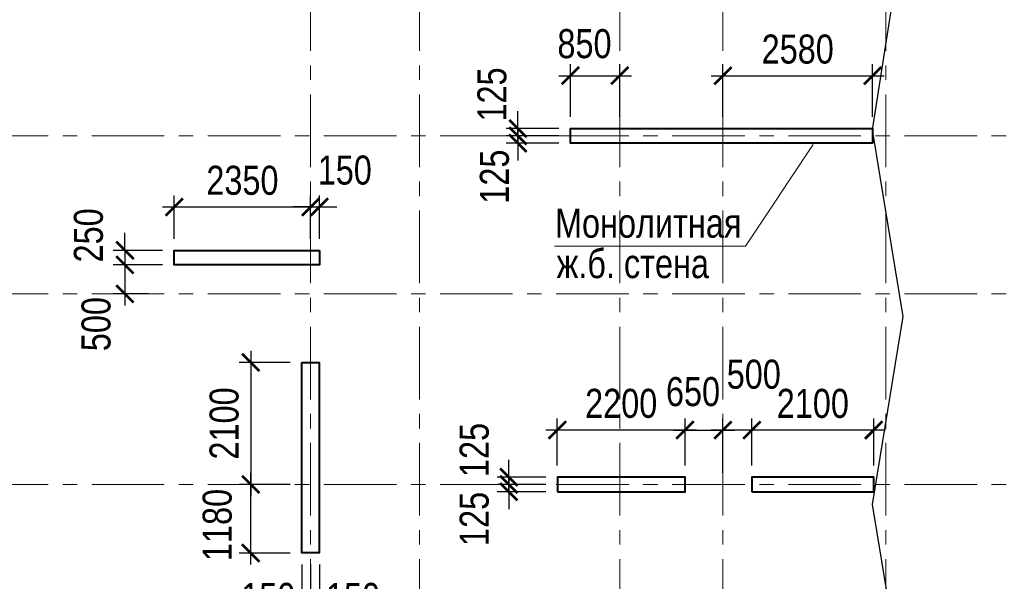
# Model space of a CAD drawing. Header units: inches. Extents: x -7218622 to -7066149, y 5758361 to 6202306.
# Tile 31 of 40: x -7150047 to -7133087, y 5948930 to 5958598. Entities that reach past the tile are written whole.
import ezdxf

# ---------------------------------------------------------------- set-up
doc = ezdxf.new("R2010")
doc.units = ezdxf.units.IN
doc.header["$LTSCALE"] = 1000
doc.header["$MEASUREMENT"] = 0
doc.linetypes.add('CENTER', pattern=[2, 1.25, -0.25, 0.25, -0.25])
for name, color, linetype, lineweight in [('СК-040-С(тены)', 12, 'Continuous', 40), ('СК-043-С-ПИЛОНЫ', 5, 'Continuous', 40), ('СК-050-П(литы перекрытия)', 3, 'Continuous', 30), ('СК-100-О(си)', 7, 'CENTER', 15), ('СК-110-О-РАЗМЕРЫ', 7, 'Continuous', 15), ('СК-400-Т(екст)', 7, 'Continuous', 20)]:
    doc.layers.add(name, color=color, linetype=linetype, lineweight=lineweight)
doc.styles.add('RUSS', font='arial.ttf', dxfattribs={"width": 0.8})
doc.dimstyles.new('100-200', dxfattribs={"dimscale": 0, "dimtxt": 500, "dimasz": 300, "dimexe": 200, "dimexo": 200, "dimgap": 200, "dimtad": 1, "dimdec": 0, "dimzin": 0, "dimdsep": 46, "dimtxsty": 'RUSS', "dimblk": 'ARCHTICK', "dimcen": 0.096, "dimdle": 200, "dimclrd": 7, "dimclre": 7, "dimclrt": 256, "dimadec": 0, "dimazin": 0, "dimtfac": 1, "dimtdec": 0, "dimtmove": 2, "dimatfit": 3, "dimldrblk": 'OBLIQUE', "dimfxl": 1, "dimtolj": 1, "dimtzin": 0, "dimarcsym": 0})

# ---------------------------------------------------------------- blocks, each defined once
blk = doc.blocks.new('_ArchTick')
at = {"color": 0, "linetype": 'ByBlock', "const_width": 0.15}
blk.add_lwpolyline([(-0.5, -0.5), (0.5, 0.5)], dxfattribs=at)
blk = doc.blocks.new('*D10')
at = {"layer": 'Defpoints', "color": 0, "transparency": 16777216}
for p in [(-7141465, 5956598), (-7140560, 5956598), (-7140560, 5956473)]:
    blk.add_point(p, dxfattribs=at)
at = {"layer": 'СК-110-О-РАЗМЕРЫ', "color": 7, "lineweight": -2, "transparency": 16777216}
for p, q in [((-7141465, 5956598), (-7141465, 5956898)), ((-7140760, 5956598), (-7141665, 5956598)), ((-7141465, 5956473), (-7141465, 5956598)), ((-7140760, 5956473), (-7141665, 5956473)), ((-7141465, 5956473), (-7141465, 5956173))]:
    blk.add_line(p, q, dxfattribs=at)
at = {"layer": 'СК-110-О-РАЗМЕРЫ', "color": 7, "lineweight": -2, "transparency": 16777216, "xscale": 300, "yscale": 300, "zscale": 300}
for p, rotation in [((-7141465, 5956598), 270), ((-7141465, 5956473), 90)]:
    blk.add_blockref('_ArchTick', p, dxfattribs=dict(at, rotation=rotation))
at = {"layer": 'СК-110-О-РАЗМЕРЫ', "transparency": 16777216, "insert": (-7141867, 5955896), "char_height": 500, "attachment_point": 5, "rotation": 90, "style": 'RUSS'}
blk.add_mtext('\\A1;125', dxfattribs=at)
blk = doc.blocks.new('_Oblique')
at = {"color": 0, "linetype": 'ByBlock', "lineweight": -2}
blk.add_line((-0.5, -0.5), (0.5, 0.5), dxfattribs=at)
blk = doc.blocks.new('*D33')
at = {"layer": 'Defpoints', "color": 0, "transparency": 16777216}
for p in [(-7137435, 5951534), (-7137435, 5950722), (-7135335, 5950722)]:
    blk.add_point(p, dxfattribs=at)
at = {"layer": 'СК-110-О-РАЗМЕРЫ', "color": 7, "lineweight": -2, "transparency": 16777216}
for p, q in [((-7137435, 5950922), (-7137435, 5951734)), ((-7135335, 5950922), (-7135335, 5951734)), ((-7135135, 5951534), (-7137635, 5951534))]:
    blk.add_line(p, q, dxfattribs=at)
at = {"layer": 'СК-110-О-РАЗМЕРЫ', "color": 7, "lineweight": -2, "transparency": 16777216, "xscale": 300, "yscale": 300, "zscale": 300, "rotation": 180}
blk.add_blockref('_ArchTick', (-7137435, 5951534), dxfattribs=at)
at = {"layer": 'СК-110-О-РАЗМЕРЫ', "color": 7, "lineweight": -2, "transparency": 16777216, "xscale": 300, "yscale": 300, "zscale": 300}
blk.add_blockref('_ArchTick', (-7135335, 5951534), dxfattribs=at)
at = {"layer": 'СК-110-О-РАЗМЕРЫ', "transparency": 16777216, "insert": (-7136385, 5951989), "char_height": 500, "attachment_point": 5, "style": 'RUSS'}
blk.add_mtext('\\A1;2100', dxfattribs=at)
blk = doc.blocks.new('*D34')
at = {"layer": 'Defpoints', "color": 0, "transparency": 16777216}
for p in [(-7137935, 5951534), (-7137435, 5950722), (-7137935, 5950597)]:
    blk.add_point(p, dxfattribs=at)
at = {"layer": 'СК-110-О-РАЗМЕРЫ', "color": 7, "lineweight": -2, "transparency": 16777216}
for p, q in [((-7137935, 5950797), (-7137935, 5951734)), ((-7137435, 5950922), (-7137435, 5951734)), ((-7137235, 5951534), (-7138135, 5951534))]:
    blk.add_line(p, q, dxfattribs=at)
at = {"layer": 'СК-110-О-РАЗМЕРЫ', "color": 7, "lineweight": -2, "transparency": 16777216, "xscale": 300, "yscale": 300, "zscale": 300, "rotation": 180}
blk.add_blockref('_ArchTick', (-7137935, 5951534), dxfattribs=at)
at = {"layer": 'СК-110-О-РАЗМЕРЫ', "color": 7, "lineweight": -2, "transparency": 16777216, "xscale": 300, "yscale": 300, "zscale": 300}
blk.add_blockref('_ArchTick', (-7137435, 5951534), dxfattribs=at)
at = {"layer": 'СК-110-О-РАЗМЕРЫ', "transparency": 16777216, "insert": (-7137402, 5952492), "char_height": 500, "attachment_point": 5, "style": 'RUSS'}
blk.add_mtext('\\A1;500', dxfattribs=at)
blk = doc.blocks.new('*D35')
at = {"layer": 'Defpoints', "color": 0, "transparency": 16777216}
for p in [(-7140786, 5950722), (-7141623, 5950597), (-7140786, 5950597)]:
    blk.add_point(p, dxfattribs=at)
at = {"layer": 'СК-110-О-РАЗМЕРЫ', "color": 7, "lineweight": -2, "transparency": 16777216}
for p, q in [((-7141623, 5950722), (-7141623, 5951022)), ((-7140986, 5950722), (-7141823, 5950722)), ((-7141623, 5950722), (-7141623, 5950597)), ((-7140986, 5950597), (-7141823, 5950597)), ((-7141623, 5950597), (-7141623, 5950297))]:
    blk.add_line(p, q, dxfattribs=at)
at = {"layer": 'СК-110-О-РАЗМЕРЫ', "color": 7, "lineweight": -2, "transparency": 16777216, "xscale": 300, "yscale": 300, "zscale": 300}
for p, rotation in [((-7141623, 5950722), 270), ((-7141623, 5950597), 90)]:
    blk.add_blockref('_ArchTick', p, dxfattribs=dict(at, rotation=rotation))
at = {"layer": 'СК-110-О-РАЗМЕРЫ', "transparency": 16777216, "insert": (-7142215, 5951191), "char_height": 500, "attachment_point": 5, "rotation": 90, "style": 'RUSS'}
blk.add_mtext('\\A1;125', dxfattribs=at)
blk = doc.blocks.new('*D36')
at = {"layer": 'Defpoints', "color": 0, "transparency": 16777216}
for p in [(-7141623, 5950597), (-7140786, 5950597), (-7140786, 5950472)]:
    blk.add_point(p, dxfattribs=at)
at = {"layer": 'СК-110-О-РАЗМЕРЫ', "color": 7, "lineweight": -2, "transparency": 16777216}
for p, q in [((-7141623, 5950597), (-7141623, 5950897)), ((-7140986, 5950597), (-7141823, 5950597)), ((-7141623, 5950472), (-7141623, 5950597)), ((-7140986, 5950472), (-7141823, 5950472)), ((-7141623, 5950472), (-7141623, 5950172))]:
    blk.add_line(p, q, dxfattribs=at)
at = {"layer": 'СК-110-О-РАЗМЕРЫ', "color": 7, "lineweight": -2, "transparency": 16777216, "xscale": 300, "yscale": 300, "zscale": 300}
for p, rotation in [((-7141623, 5950597), 270), ((-7141623, 5950472), 90)]:
    blk.add_blockref('_ArchTick', p, dxfattribs=dict(at, rotation=rotation))
at = {"layer": 'СК-110-О-РАЗМЕРЫ', "transparency": 16777216, "insert": (-7142215, 5950004), "char_height": 500, "attachment_point": 5, "rotation": 90, "style": 'RUSS'}
blk.add_mtext('\\A1;125', dxfattribs=at)
blk = doc.blocks.new('*D37')
at = {"layer": 'Defpoints', "color": 0, "transparency": 16777216}
for p in [(-7145186, 5952697), (-7146068, 5950597), (-7145186, 5950597)]:
    blk.add_point(p, dxfattribs=at)
at = {"layer": 'СК-110-О-РАЗМЕРЫ', "color": 7, "lineweight": -2, "transparency": 16777216}
for p, q in [((-7146068, 5952897), (-7146068, 5950397)), ((-7145386, 5952697), (-7146268, 5952697)), ((-7145386, 5950597), (-7146268, 5950597))]:
    blk.add_line(p, q, dxfattribs=at)
at = {"layer": 'СК-110-О-РАЗМЕРЫ', "color": 7, "lineweight": -2, "transparency": 16777216, "xscale": 300, "yscale": 300, "zscale": 300}
for p, rotation in [((-7146068, 5952697), 90), ((-7146068, 5950597), 270)]:
    blk.add_blockref('_ArchTick', p, dxfattribs=dict(at, rotation=rotation))
at = {"layer": 'СК-110-О-РАЗМЕРЫ', "transparency": 16777216, "insert": (-7146523, 5951647), "char_height": 500, "attachment_point": 5, "rotation": 90, "style": 'RUSS'}
blk.add_mtext('\\A1;2100', dxfattribs=at)
blk = doc.blocks.new('*D38')
at = {"layer": 'Defpoints', "color": 0, "transparency": 16777216}
for p in [(-7146067, 5950597), (-7145186, 5950597), (-7145186, 5949417)]:
    blk.add_point(p, dxfattribs=at)
at = {"layer": 'СК-110-О-РАЗМЕРЫ', "color": 7, "lineweight": -2, "transparency": 16777216}
for p, q in [((-7146067, 5949217), (-7146067, 5950797)), ((-7145386, 5950597), (-7146267, 5950597)), ((-7145386, 5949417), (-7146267, 5949417))]:
    blk.add_line(p, q, dxfattribs=at)
at = {"layer": 'СК-110-О-РАЗМЕРЫ', "color": 7, "lineweight": -2, "transparency": 16777216, "xscale": 300, "yscale": 300, "zscale": 300}
for p, rotation in [((-7146067, 5950597), 90), ((-7146067, 5949417), 270)]:
    blk.add_blockref('_ArchTick', p, dxfattribs=dict(at, rotation=rotation))
at = {"layer": 'СК-110-О-РАЗМЕРЫ', "transparency": 16777216, "insert": (-7146642, 5949900), "char_height": 500, "attachment_point": 5, "rotation": 90, "style": 'RUSS'}
blk.add_mtext('\\A1;1180', dxfattribs=at)
blk = doc.blocks.new('*D39')
at = {"layer": 'Defpoints', "color": 0, "transparency": 16777216}
for p in [(-7140560, 5956723), (-7141465, 5956598), (-7140560, 5956598)]:
    blk.add_point(p, dxfattribs=at)
at = {"layer": 'СК-110-О-РАЗМЕРЫ', "color": 7, "lineweight": -2, "transparency": 16777216}
for p, q in [((-7141465, 5956723), (-7141465, 5957023)), ((-7140760, 5956723), (-7141665, 5956723)), ((-7141465, 5956723), (-7141465, 5956598)), ((-7140760, 5956598), (-7141665, 5956598)), ((-7141465, 5956598), (-7141465, 5956298))]:
    blk.add_line(p, q, dxfattribs=at)
at = {"layer": 'СК-110-О-РАЗМЕРЫ', "color": 7, "lineweight": -2, "transparency": 16777216, "xscale": 300, "yscale": 300, "zscale": 300}
for p, rotation in [((-7141465, 5956723), 270), ((-7141465, 5956598), 90)]:
    blk.add_blockref('_ArchTick', p, dxfattribs=dict(at, rotation=rotation))
at = {"layer": 'СК-110-О-РАЗМЕРЫ', "transparency": 16777216, "insert": (-7141910, 5957310), "char_height": 500, "attachment_point": 5, "rotation": 90, "style": 'RUSS'}
blk.add_mtext('\\A1;125', dxfattribs=at)
blk = doc.blocks.new('*D40')
at = {"layer": 'Defpoints', "color": 0, "transparency": 16777216}
for p in [(-7139710, 5957634), (-7140560, 5956723), (-7139710, 5956723)]:
    blk.add_point(p, dxfattribs=at)
at = {"layer": 'СК-110-О-РАЗМЕРЫ', "color": 7, "lineweight": -2, "transparency": 16777216}
for p, q in [((-7140560, 5956923), (-7140560, 5957834)), ((-7139710, 5956923), (-7139710, 5957834)), ((-7140760, 5957634), (-7139510, 5957634))]:
    blk.add_line(p, q, dxfattribs=at)
at = {"layer": 'СК-110-О-РАЗМЕРЫ', "color": 7, "lineweight": -2, "transparency": 16777216, "xscale": 300, "yscale": 300, "zscale": 300, "rotation": 180}
blk.add_blockref('_ArchTick', (-7140560, 5957634), dxfattribs=at)
at = {"layer": 'СК-110-О-РАЗМЕРЫ', "color": 7, "lineweight": -2, "transparency": 16777216, "xscale": 300, "yscale": 300, "zscale": 300}
blk.add_blockref('_ArchTick', (-7139710, 5957634), dxfattribs=at)
at = {"layer": 'СК-110-О-РАЗМЕРЫ', "transparency": 16777216, "insert": (-7140318, 5958182), "char_height": 500, "attachment_point": 5, "style": 'RUSS'}
blk.add_mtext('\\A1;850', dxfattribs=at)
blk = doc.blocks.new('*D58')
at = {"layer": 'Defpoints', "color": 0, "transparency": 16777216}
for p in [(-7145035, 5955374), (-7147385, 5954627), (-7145035, 5954627)]:
    blk.add_point(p, dxfattribs=at)
at = {"layer": 'СК-110-О-РАЗМЕРЫ', "color": 7, "lineweight": -2, "transparency": 16777216}
for p, q in [((-7147385, 5954827), (-7147385, 5955574)), ((-7145035, 5954827), (-7145035, 5955574)), ((-7147585, 5955374), (-7144835, 5955374))]:
    blk.add_line(p, q, dxfattribs=at)
at = {"layer": 'СК-110-О-РАЗМЕРЫ', "color": 7, "lineweight": -2, "transparency": 16777216, "xscale": 300, "yscale": 300, "zscale": 300, "rotation": 180}
blk.add_blockref('_ArchTick', (-7147385, 5955374), dxfattribs=at)
at = {"layer": 'СК-110-О-РАЗМЕРЫ', "color": 7, "lineweight": -2, "transparency": 16777216, "xscale": 300, "yscale": 300, "zscale": 300}
blk.add_blockref('_ArchTick', (-7145035, 5955374), dxfattribs=at)
at = {"layer": 'СК-110-О-РАЗМЕРЫ', "transparency": 16777216, "insert": (-7146210, 5955830), "char_height": 500, "attachment_point": 5, "style": 'RUSS'}
blk.add_mtext('\\A1;2350', dxfattribs=at)
blk = doc.blocks.new('*D59')
at = {"layer": 'Defpoints', "color": 0, "transparency": 16777216}
for p in [(-7144885, 5955374), (-7145035, 5954627), (-7144885, 5954627)]:
    blk.add_point(p, dxfattribs=at)
at = {"layer": 'СК-110-О-РАЗМЕРЫ', "color": 7, "lineweight": -2, "transparency": 16777216}
for p, q in [((-7145035, 5954827), (-7145035, 5955574)), ((-7144885, 5954827), (-7144885, 5955574)), ((-7145035, 5955374), (-7145335, 5955374)), ((-7145035, 5955374), (-7144885, 5955374)), ((-7144885, 5955374), (-7144585, 5955374))]:
    blk.add_line(p, q, dxfattribs=at)
at = {"layer": 'СК-110-О-РАЗМЕРЫ', "color": 7, "lineweight": -2, "transparency": 16777216, "xscale": 300, "yscale": 300, "zscale": 300}
blk.add_blockref('_ArchTick', (-7145035, 5955374), dxfattribs=at)
at = {"layer": 'СК-110-О-РАЗМЕРЫ', "color": 7, "lineweight": -2, "transparency": 16777216, "xscale": 300, "yscale": 300, "zscale": 300, "rotation": 180}
blk.add_blockref('_ArchTick', (-7144885, 5955374), dxfattribs=at)
at = {"layer": 'СК-110-О-РАЗМЕРЫ', "transparency": 16777216, "insert": (-7144447, 5956006), "char_height": 500, "attachment_point": 5, "style": 'RUSS'}
blk.add_mtext('\\A1;150', dxfattribs=at)
blk = doc.blocks.new('*D73')
at = {"layer": 'Defpoints', "color": 0, "transparency": 16777216}
for p in [(-7147385, 5954627), (-7148234, 5954377), (-7147385, 5954377)]:
    blk.add_point(p, dxfattribs=at)
at = {"layer": 'СК-110-О-РАЗМЕРЫ', "color": 7, "lineweight": -2, "transparency": 16777216}
for p, q in [((-7148234, 5954627), (-7148234, 5954927)), ((-7147585, 5954627), (-7148434, 5954627)), ((-7148234, 5954627), (-7148234, 5954377)), ((-7147585, 5954377), (-7148434, 5954377)), ((-7148234, 5954377), (-7148234, 5954077))]:
    blk.add_line(p, q, dxfattribs=at)
at = {"layer": 'СК-110-О-РАЗМЕРЫ', "color": 7, "lineweight": -2, "transparency": 16777216, "xscale": 300, "yscale": 300, "zscale": 300}
for p, rotation in [((-7148234, 5954627), 270), ((-7148234, 5954377), 90)]:
    blk.add_blockref('_ArchTick', p, dxfattribs=dict(at, rotation=rotation))
at = {"layer": 'СК-110-О-РАЗМЕРЫ', "transparency": 16777216, "insert": (-7148860, 5954885), "char_height": 500, "attachment_point": 5, "rotation": 90, "style": 'RUSS'}
blk.add_mtext('\\A1;250', dxfattribs=at)
blk = doc.blocks.new('*D74')
at = {"layer": 'Defpoints', "color": 0, "transparency": 16777216}
for p in [(-7147385, 5954377), (-7148234, 5953877), (-7147630, 5953877)]:
    blk.add_point(p, dxfattribs=at)
at = {"layer": 'СК-110-О-РАЗМЕРЫ', "color": 7, "lineweight": -2, "transparency": 16777216}
for p, q in [((-7148234, 5954577), (-7148234, 5953677)), ((-7147585, 5954377), (-7148434, 5954377)), ((-7147830, 5953877), (-7148434, 5953877))]:
    blk.add_line(p, q, dxfattribs=at)
at = {"layer": 'СК-110-О-РАЗМЕРЫ', "color": 7, "lineweight": -2, "transparency": 16777216, "xscale": 300, "yscale": 300, "zscale": 300}
for p, rotation in [((-7148234, 5954377), 90), ((-7148234, 5953877), 270)]:
    blk.add_blockref('_ArchTick', p, dxfattribs=dict(at, rotation=rotation))
at = {"layer": 'СК-110-О-РАЗМЕРЫ', "transparency": 16777216, "insert": (-7148729, 5953357), "char_height": 500, "attachment_point": 5, "rotation": 90, "style": 'RUSS'}
blk.add_mtext('\\A1;500', dxfattribs=at)
blk = doc.blocks.new('*D75')
at = {"layer": 'Defpoints', "color": 0, "transparency": 16777216}
for p in [(-7140786, 5951534), (-7140786, 5950722), (-7138586, 5950722)]:
    blk.add_point(p, dxfattribs=at)
at = {"layer": 'СК-110-О-РАЗМЕРЫ', "color": 7, "lineweight": -2, "transparency": 16777216}
for p, q in [((-7140786, 5950922), (-7140786, 5951734)), ((-7138586, 5950922), (-7138586, 5951734)), ((-7138386, 5951534), (-7140986, 5951534))]:
    blk.add_line(p, q, dxfattribs=at)
at = {"layer": 'СК-110-О-РАЗМЕРЫ', "color": 7, "lineweight": -2, "transparency": 16777216, "xscale": 300, "yscale": 300, "zscale": 300, "rotation": 180}
blk.add_blockref('_ArchTick', (-7140786, 5951534), dxfattribs=at)
at = {"layer": 'СК-110-О-РАЗМЕРЫ', "color": 7, "lineweight": -2, "transparency": 16777216, "xscale": 300, "yscale": 300, "zscale": 300}
blk.add_blockref('_ArchTick', (-7138586, 5951534), dxfattribs=at)
at = {"layer": 'СК-110-О-РАЗМЕРЫ', "transparency": 16777216, "insert": (-7139686, 5951990), "char_height": 500, "attachment_point": 5, "style": 'RUSS'}
blk.add_mtext('\\A1;2200', dxfattribs=at)
blk = doc.blocks.new('*D76')
at = {"layer": 'Defpoints', "color": 0, "transparency": 16777216}
for p in [(-7137935, 5951534), (-7138586, 5950722), (-7137935, 5950597)]:
    blk.add_point(p, dxfattribs=at)
at = {"layer": 'СК-110-О-РАЗМЕРЫ', "color": 7, "lineweight": -2, "transparency": 16777216}
for p, q in [((-7138586, 5950922), (-7138586, 5951734)), ((-7137935, 5950797), (-7137935, 5951734)), ((-7138786, 5951534), (-7137735, 5951534))]:
    blk.add_line(p, q, dxfattribs=at)
at = {"layer": 'СК-110-О-РАЗМЕРЫ', "color": 7, "lineweight": -2, "transparency": 16777216, "xscale": 300, "yscale": 300, "zscale": 300, "rotation": 180}
blk.add_blockref('_ArchTick', (-7138586, 5951534), dxfattribs=at)
at = {"layer": 'СК-110-О-РАЗМЕРЫ', "color": 7, "lineweight": -2, "transparency": 16777216, "xscale": 300, "yscale": 300, "zscale": 300}
blk.add_blockref('_ArchTick', (-7137935, 5951534), dxfattribs=at)
at = {"layer": 'СК-110-О-РАЗМЕРЫ', "transparency": 16777216, "insert": (-7138449, 5952192), "char_height": 500, "attachment_point": 5, "style": 'RUSS'}
blk.add_mtext('\\A1;650', dxfattribs=at)
blk = doc.blocks.new('*D81')
at = {"layer": 'Defpoints', "color": 0, "transparency": 16777216}
for p in [(-7145186, 5949417), (-7145035, 5949417), (-7145035, 5948200)]:
    blk.add_point(p, dxfattribs=at)
at = {"layer": 'СК-110-О-РАЗМЕРЫ', "color": 7, "lineweight": -2, "transparency": 16777216}
for p, q in [((-7145186, 5949217), (-7145186, 5948000)), ((-7145035, 5949217), (-7145035, 5948000)), ((-7145186, 5948200), (-7145486, 5948200)), ((-7145186, 5948200), (-7145035, 5948200)), ((-7145035, 5948200), (-7144735, 5948200))]:
    blk.add_line(p, q, dxfattribs=at)
at = {"layer": 'СК-110-О-РАЗМЕРЫ', "color": 7, "lineweight": -2, "transparency": 16777216, "xscale": 300, "yscale": 300, "zscale": 300}
blk.add_blockref('_ArchTick', (-7145186, 5948200), dxfattribs=at)
at = {"layer": 'СК-110-О-РАЗМЕРЫ', "color": 7, "lineweight": -2, "transparency": 16777216, "xscale": 300, "yscale": 300, "zscale": 300, "rotation": 180}
blk.add_blockref('_ArchTick', (-7145035, 5948200), dxfattribs=at)
at = {"layer": 'СК-110-О-РАЗМЕРЫ', "transparency": 16777216, "insert": (-7145765, 5948649), "char_height": 500, "attachment_point": 5, "style": 'RUSS'}
blk.add_mtext('\\A1;150', dxfattribs=at)
blk = doc.blocks.new('*D82')
at = {"layer": 'Defpoints', "color": 0, "transparency": 16777216}
for p in [(-7145035, 5949417), (-7144885, 5949417), (-7145035, 5948200)]:
    blk.add_point(p, dxfattribs=at)
at = {"layer": 'СК-110-О-РАЗМЕРЫ', "color": 7, "lineweight": -2, "transparency": 16777216}
for p, q in [((-7145035, 5949217), (-7145035, 5948000)), ((-7144885, 5949217), (-7144885, 5948000)), ((-7145035, 5948200), (-7145335, 5948200)), ((-7144885, 5948200), (-7145035, 5948200)), ((-7144885, 5948200), (-7144585, 5948200))]:
    blk.add_line(p, q, dxfattribs=at)
at = {"layer": 'СК-110-О-РАЗМЕРЫ', "color": 7, "lineweight": -2, "transparency": 16777216, "xscale": 300, "yscale": 300, "zscale": 300}
blk.add_blockref('_ArchTick', (-7145035, 5948200), dxfattribs=at)
at = {"layer": 'СК-110-О-РАЗМЕРЫ', "color": 7, "lineweight": -2, "transparency": 16777216, "xscale": 300, "yscale": 300, "zscale": 300, "rotation": 180}
blk.add_blockref('_ArchTick', (-7144885, 5948200), dxfattribs=at)
at = {"layer": 'СК-110-О-РАЗМЕРЫ', "transparency": 16777216, "insert": (-7144306, 5948649), "char_height": 500, "attachment_point": 5, "style": 'RUSS'}
blk.add_mtext('\\A1;150', dxfattribs=at)
blk = doc.blocks.new('*D83')
at = {"layer": 'Defpoints', "color": 0, "transparency": 16777216}
for p in [(-7135355, 5957634), (-7137935, 5956723), (-7135355, 5956723)]:
    blk.add_point(p, dxfattribs=at)
at = {"layer": 'СК-110-О-РАЗМЕРЫ', "color": 7, "lineweight": -2, "transparency": 16777216}
for p, q in [((-7137935, 5956923), (-7137935, 5957834)), ((-7135355, 5956923), (-7135355, 5957834)), ((-7138135, 5957634), (-7135155, 5957634))]:
    blk.add_line(p, q, dxfattribs=at)
at = {"layer": 'СК-110-О-РАЗМЕРЫ', "color": 7, "lineweight": -2, "transparency": 16777216, "xscale": 300, "yscale": 300, "zscale": 300, "rotation": 180}
blk.add_blockref('_ArchTick', (-7137935, 5957634), dxfattribs=at)
at = {"layer": 'СК-110-О-РАЗМЕРЫ', "color": 7, "lineweight": -2, "transparency": 16777216, "xscale": 300, "yscale": 300, "zscale": 300}
blk.add_blockref('_ArchTick', (-7135355, 5957634), dxfattribs=at)
at = {"layer": 'СК-110-О-РАЗМЕРЫ', "transparency": 16777216, "insert": (-7136645, 5958089), "char_height": 500, "attachment_point": 5, "style": 'RUSS'}
blk.add_mtext('\\A1;2580', dxfattribs=at)

msp = doc.modelspace()

# ---------------------------------------------------------------- linework, layer by layer
at = {"layer": 'СК-040-С(тены)'}
msp.add_lwpolyline([(-7135355.3, 5956722.5), (-7135355.3, 5956472.5), (-7140560.3, 5956472.5), (-7140560.3, 5956722.5)], close=True, dxfattribs=at)
at = {"layer": 'СК-040-С(тены)', "color": 4}
msp.add_lwpolyline([(-7145185.7, 5952697.3), (-7144885.7, 5952697.3), (-7144885.7, 5949417.5), (-7145185.7, 5949417.5)], close=True, dxfattribs=at)
at = {"layer": 'СК-043-С-ПИЛОНЫ'}
for points in [[(-7144885.1, 5954627.5), (-7144885.1, 5954377.5), (-7147385.1, 5954377.5), (-7147385.1, 5954627.5)], [(-7140785.7, 5950472.5), (-7138585.7, 5950472.5), (-7138585.7, 5950722.5), (-7140785.7, 5950722.5)], [(-7137435.3, 5950472.5), (-7135335.3, 5950472.5), (-7135335.3, 5950722.5), (-7137435.3, 5950722.5)]]:
    msp.add_lwpolyline(points, close=True, dxfattribs=at)
at = {"layer": 'СК-050-П(литы перекрытия)'}
msp.add_lwpolyline([(-7152924.1, 5960666.7), (-7152394, 5957016.8), (-7152924, 5953517.9), (-7152393.6, 5950015.7), (-7153216.4, 5945481.3), (-7149032.1, 5946301), (-7146872.7, 5945771.7), (-7144588.3, 5946300.8), (-7141883.5, 5945769.9), (-7138713.5, 5946299.9, -0.0904475), (-7138713.3, 5946299.9), (-7134570.5, 5945481), (-7135357.7, 5950252.3, -0.0816375), (-7135357.7, 5950252.5), (-7134827.7, 5953488.7), (-7135357.6, 5956701.9), (-7134827.4, 5960077.9)], format="xyb", dxfattribs=at)
at = {"layer": 'СК-100-О(си)', "linetype": 'CENTER'}
for p, q in [((-7145035.4, 5993311.8), (-7145035.4, 5941805.6)), ((-7143160.4, 5993311.8), (-7143160.4, 5941805.6)), ((-7139710.3, 5993311.8), (-7139710.3, 5941805.6)), ((-7137935.3, 5993311.8), (-7137935.3, 5941805.6)), ((-7135125.3, 5993311.8), (-7135125.3, 5941805.6)), ((-7156805.8, 5956597.7), (-7129480.8, 5956597.7)), ((-7156805.8, 5953877.5), (-7129480.8, 5953877.5)), ((-7156805.8, 5950597.5), (-7129480.8, 5950597.5))]:
    msp.add_line(p, q, dxfattribs=at)
at = {"layer": 'СК-400-Т(екст)', "color": 7}
msp.add_lwpolyline([(-7140836.3, 5954699.8), (-7137546.4, 5954699.8), (-7136378.4, 5956447.5)], dxfattribs=at)

# ---------------------------------------------------------------- texts
at = {"layer": 'СК-400-Т(екст)', "color": 7, "style": 'RUSS', "width": 0.8}
for s, p in [('Монолитная', (-7140826.1, 5954845.5)), ('ж.б. стена', (-7140798.3, 5954149.1))]:
    msp.add_text(s, height=500, dxfattribs=at).set_placement(p)

# ---------------------------------------------------------------- dimensions: what is measured, and where the dimension line sits
at = {"layer": 'СК-110-О-РАЗМЕРЫ'}
for base, p1, p2, picture, middle in [((-7139710.3, 5957633.5), (-7140560.3, 5956722.5), (-7139710.3, 5956722.5), '*D40', (-7140318.3, 5958182.4)), ((-7144885.1, 5955374.2), (-7145035.4, 5954627.5), (-7144885.1, 5954627.5), '*D59', (-7144447, 5956006)), ((-7137935.3, 5951534), (-7137435.3, 5950722.5), (-7137935.3, 5950597.5), '*D34', (-7137401.6, 5952491.6)), ((-7137935.3, 5951534), (-7138585.7, 5950722.5), (-7137935.3, 5950597.5), '*D76', (-7138448.7, 5952192.3)), ((-7145035.4, 5948200.3), (-7145185.7, 5949417.5), (-7145035.4, 5949417.5), '*D81', (-7145764.8, 5948648.9))]:
    dim = msp.add_linear_dim(base=base, p1=p1, p2=p2, dimstyle='100-200', override={"dimscale": 1}, dxfattribs=at)
    dim.commit()
    dim.dimension.update_dxf_attribs({"geometry": picture, "text_midpoint": middle, "dimtype": 160})
for base, p1, p2, picture, middle in [((-7135355.3, 5957633.5), (-7137935.3, 5956722.5), (-7135355.3, 5956722.5), '*D83', (-7136645.3, 5958088.8)), ((-7145035.4, 5955374.2), (-7147385.1, 5954627.5), (-7145035.4, 5954627.5), '*D58', (-7146210.2, 5955829.7)), ((-7140785.7, 5951534.3), (-7138585.7, 5950722.5), (-7140785.7, 5950722.5), '*D75', (-7139685.7, 5951989.6)), ((-7137435.3, 5951534), (-7135335.3, 5950722.5), (-7137435.3, 5950722.5), '*D33', (-7136385.3, 5951989.3))]:
    dim = msp.add_linear_dim(base=base, p1=p1, p2=p2, dimstyle='100-200', override={"dimscale": 1}, dxfattribs=at)
    dim.commit()
    dim.dimension.update_dxf_attribs({"geometry": picture, "text_midpoint": middle})
for base, p1, p2, angle, picture, middle in [((-7141465, 5956597.7), (-7140560.3, 5956723), (-7140560.3, 5956597.7), 270, '*D39', (-7141910.1, 5957309.6)), ((-7141465, 5956597.7), (-7140560.3, 5956472.5), (-7140560.3, 5956597.7), 90, '*D10', (-7141867.1, 5955896.5)), ((-7148234.3, 5954377.5), (-7147385.1, 5954627.5), (-7147385.1, 5954377.5), 90, '*D73', (-7148860.2, 5954884.9)), ((-7148234.3, 5953877.5), (-7147385.1, 5954377.5), (-7147630.3, 5953877.5), 90, '*D74', (-7148729.2, 5953357.5)), ((-7141622.9, 5950597.5), (-7140785.7, 5950722.5), (-7140785.7, 5950597.5), 90, '*D35', (-7142214.6, 5951190.7)), ((-7141622.9, 5950597.5), (-7140785.7, 5950472.5), (-7140785.7, 5950597.5), 270, '*D36', (-7142214.6, 5950004.2)), ((-7146067.3, 5950597.5), (-7145185.7, 5949417.5), (-7145185.7, 5950597.5), 90, '*D38', (-7146642.1, 5949900.4)), ((-7145035.4, 5948200.3), (-7144885, 5949417.5), (-7145035.4, 5949417.5), 180, '*D82', (-7144305.9, 5948648.9))]:
    dim = msp.add_linear_dim(base=base, p1=p1, p2=p2, angle=angle, dimstyle='100-200', override={"dimscale": 1}, dxfattribs=at)
    dim.commit()
    dim.dimension.update_dxf_attribs({"geometry": picture, "text_midpoint": middle, "dimtype": 160})
dim = msp.add_linear_dim(base=(-7146067.7, 5950597.5), p1=(-7145185.7, 5952697.3), p2=(-7145185.7, 5950597.5), angle=90, dimstyle='100-200', override={"dimscale": 1}, dxfattribs=at)
dim.commit()
dim.dimension.update_dxf_attribs({"geometry": '*D37', "text_midpoint": (-7146522.9, 5951647.4)})

doc.saveas('drawing.dxf')
